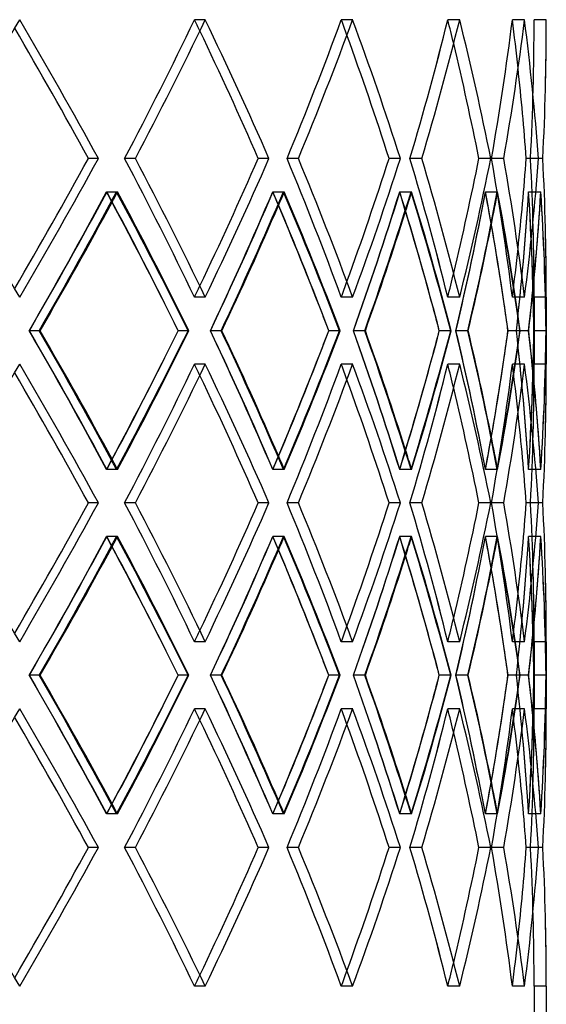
# Model space of a CAD drawing. Header units: millimetres. Extents: x -790 to 790, y -378 to 378.
# Tile 6 of 8: x 455 to 562, y -40 to 161. Entities that reach past the tile are written whole.
import ezdxf

# ---------------------------------------------------------------- set-up
doc = ezdxf.new("R2010")
doc.units = ezdxf.units.MM
doc.layers.add('HIDDEN', color=7, linetype='Continuous')
doc.layers.add('THICK', color=7, linetype='Continuous')

msp = doc.modelspace()

# ---------------------------------------------------------------- linework, layer by layer
at = {"layer": 'HIDDEN'}
for p, q in [((492.92, 160.64), (490.73, 160.64)), ((492.92, 160.64), (490.73, 160.64)), ((523, 160.64), (520.67, 160.64)), ((523, 160.64), (520.67, 160.64)), ((544.83, 160.64), (542.41, 160.64)), ((544.83, 160.64), (542.41, 160.64)), ((558.06, 160.64), (555.58, 160.64)), ((558.06, 160.64), (555.58, 160.64)), ((562.5, 160.64), (560, 160.64)), ((471.12, 132.37), (469.09, 132.37)), ((478.68, 132.37), (476.48, 132.37)), ((478.68, 132.37), (476.48, 132.37)), ((505.92, 132.37), (503.73, 132.37)), ((511.93, 132.37), (509.6, 132.37)), ((511.93, 132.37), (509.6, 132.37)), ((532.75, 132.37), (530.42, 132.37)), ((537.11, 132.37), (534.68, 132.37)), ((537.11, 132.37), (534.68, 132.37)), ((551.17, 132.37), (548.75, 132.37)), ((553.81, 132.37), (551.33, 132.37)), ((553.81, 132.37), (551.33, 132.37)), ((560.9, 132.37), (558.42, 132.37)), ((561.79, 132.37), (559.29, 132.37)), ((561.79, 132.37), (559.29, 132.37)), ((474.83, 125.51), (472.81, 125.51)), ((475.03, 125.51), (472.84, 125.51)), ((508.89, 125.51), (506.69, 125.51)), ((509.04, 125.51), (506.72, 125.51)), ((534.91, 125.51), (532.58, 125.51)), ((535.03, 125.51), (532.6, 125.51)), ((552.5, 125.51), (550.08, 125.51)), ((552.57, 125.51), (550.09, 125.51)), ((561.38, 125.51), (558.89, 125.51)), ((561.4, 125.51), (558.9, 125.51)), ((492.92, 104.09), (490.73, 104.09)), ((492.92, 104.09), (490.73, 104.09)), ((523, 104.09), (520.67, 104.09)), ((523, 104.09), (520.67, 104.09)), ((544.83, 104.09), (542.41, 104.09)), ((544.83, 104.09), (542.41, 104.09)), ((558.06, 104.09), (555.58, 104.09)), ((558.06, 104.09), (555.58, 104.09)), ((562.5, 104.09), (560, 104.09)), ((560, 104.09), (560, 90.38)), ((459.07, 97.23), (457.03, 97.23)), ((459.07, 97.23), (457.05, 97.23)), ((489.58, 97.23), (487.39, 97.23)), ((496.19, 97.23), (493.98, 97.23)), ((496.19, 97.23), (494, 97.23)), ((520.44, 97.23), (518.11, 97.23)), ((525.48, 97.23), (523.15, 97.23)), ((525.48, 97.23), (523.16, 97.23)), ((543.08, 97.23), (540.66, 97.23)), ((546.49, 97.23), (544.06, 97.23)), ((546.49, 97.23), (544.07, 97.23)), ((557.16, 97.23), (554.68, 97.23)), ((558.88, 97.23), (556.4, 97.23)), ((558.88, 97.23), (556.4, 97.23)), ((562.46, 97.23), (559.96, 97.23)), ((492.92, 90.38), (490.73, 90.38)), ((492.92, 90.38), (490.73, 90.38)), ((523, 90.38), (520.67, 90.38)), ((523, 90.38), (520.67, 90.38)), ((544.83, 90.38), (542.41, 90.38)), ((544.83, 90.38), (542.41, 90.38)), ((558.06, 90.38), (555.58, 90.38)), ((558.06, 90.38), (555.58, 90.38)), ((562.5, 90.38), (560, 90.38)), ((474.83, 68.96), (472.81, 68.96)), ((475.03, 68.96), (472.84, 68.96)), ((508.89, 68.96), (506.69, 68.96)), ((509.04, 68.96), (506.72, 68.96)), ((534.91, 68.96), (532.58, 68.96)), ((535.03, 68.96), (532.6, 68.96)), ((552.5, 68.96), (550.08, 68.96)), ((552.57, 68.96), (550.09, 68.96)), ((561.38, 68.96), (558.89, 68.96)), ((561.4, 68.96), (558.9, 68.96)), ((471.12, 62.1), (469.09, 62.1)), ((478.68, 62.1), (476.48, 62.1)), ((478.68, 62.1), (476.48, 62.1)), ((505.92, 62.1), (503.73, 62.1)), ((511.93, 62.1), (509.6, 62.1)), ((511.93, 62.1), (509.6, 62.1)), ((532.75, 62.1), (530.42, 62.1)), ((537.11, 62.1), (534.68, 62.1)), ((537.11, 62.1), (534.68, 62.1)), ((551.17, 62.1), (548.75, 62.1)), ((553.81, 62.1), (551.33, 62.1)), ((553.81, 62.1), (551.33, 62.1)), ((560.9, 62.1), (558.42, 62.1)), ((561.79, 62.1), (559.29, 62.1)), ((561.79, 62.1), (559.29, 62.1)), ((474.83, 55.24), (472.81, 55.24)), ((475.03, 55.24), (472.84, 55.24)), ((508.89, 55.24), (506.69, 55.24)), ((509.04, 55.24), (506.72, 55.24)), ((534.91, 55.24), (532.58, 55.24)), ((535.03, 55.24), (532.6, 55.24)), ((552.5, 55.24), (550.08, 55.24)), ((552.57, 55.24), (550.09, 55.24)), ((561.38, 55.24), (558.89, 55.24)), ((561.4, 55.24), (558.9, 55.24)), ((492.92, 33.82), (490.73, 33.82)), ((492.92, 33.82), (490.73, 33.82)), ((523, 33.82), (520.67, 33.82)), ((523, 33.82), (520.67, 33.82)), ((544.83, 33.82), (542.41, 33.82)), ((544.83, 33.82), (542.41, 33.82)), ((558.06, 33.82), (555.58, 33.82)), ((558.06, 33.82), (555.58, 33.82)), ((562.5, 33.82), (560, 33.82)), ((560, 33.82), (560, 20.11)), ((459.07, 26.97), (457.03, 26.97)), ((459.07, 26.97), (457.05, 26.97)), ((489.58, 26.97), (487.39, 26.97)), ((496.19, 26.97), (493.98, 26.97)), ((496.19, 26.97), (494, 26.97)), ((520.44, 26.97), (518.11, 26.97)), ((525.48, 26.97), (523.15, 26.97)), ((525.48, 26.97), (523.16, 26.97)), ((543.08, 26.97), (540.66, 26.97)), ((546.49, 26.97), (544.06, 26.97)), ((546.49, 26.97), (544.07, 26.97)), ((557.16, 26.97), (554.68, 26.97)), ((558.88, 26.97), (556.4, 26.97)), ((558.88, 26.97), (556.4, 26.97)), ((562.46, 26.97), (559.96, 26.97)), ((492.92, 20.11), (490.73, 20.11)), ((492.92, 20.11), (490.73, 20.11)), ((523, 20.11), (520.67, 20.11)), ((523, 20.11), (520.67, 20.11)), ((544.83, 20.11), (542.41, 20.11)), ((544.83, 20.11), (542.41, 20.11)), ((558.06, 20.11), (555.58, 20.11)), ((558.06, 20.11), (555.58, 20.11)), ((562.5, 20.11), (560, 20.11)), ((474.83, -1.31), (472.81, -1.31)), ((475.03, -1.31), (472.84, -1.31)), ((508.89, -1.31), (506.69, -1.31)), ((509.04, -1.31), (506.72, -1.31)), ((534.91, -1.31), (532.58, -1.31)), ((535.03, -1.31), (532.6, -1.31)), ((552.5, -1.31), (550.08, -1.31)), ((552.57, -1.31), (550.09, -1.31)), ((561.38, -1.31), (558.89, -1.31)), ((561.4, -1.31), (558.9, -1.31)), ((471.12, -8.17), (469.09, -8.17)), ((478.68, -8.17), (476.48, -8.17)), ((478.68, -8.17), (476.48, -8.17)), ((505.92, -8.17), (503.73, -8.17)), ((511.93, -8.17), (509.6, -8.17)), ((511.93, -8.17), (509.6, -8.17)), ((532.75, -8.17), (530.42, -8.17)), ((537.11, -8.17), (534.68, -8.17)), ((537.11, -8.17), (534.68, -8.17)), ((551.17, -8.17), (548.75, -8.17)), ((553.81, -8.17), (551.33, -8.17)), ((553.81, -8.17), (551.33, -8.17)), ((560.9, -8.17), (558.42, -8.17)), ((561.79, -8.17), (559.29, -8.17)), ((561.79, -8.17), (559.29, -8.17)), ((492.92, -36.44), (490.73, -36.44)), ((492.92, -36.44), (490.73, -36.44)), ((523, -36.44), (520.67, -36.44)), ((523, -36.44), (520.67, -36.44)), ((544.83, -36.44), (542.41, -36.44)), ((544.83, -36.44), (542.41, -36.44)), ((558.06, -36.44), (555.58, -36.44)), ((558.06, -36.44), (555.58, -36.44)), ((562.5, -36.44), (560, -36.44)), ((560, -36.44), (560, -43.8))]:
    msp.add_line(p, q, dxfattribs=at)
for centre, major_axis, ratio, start_param, end_param in [((0, 160.64), (-501.19, 501.19), 0.509525, -2.092328, -2.042035), ((0, 160.64), (-482.02, -482.02), 0.591398, 2.054349, 2.104867), ((0, 160.64), (482.02, 482.02), 0.591398, -1.087243, -1.036726), ((0, 160.64), (482.02, -482.02), 0.591398, 1.032665, 1.036726), ((0, 160.64), (-484.17, 484.17), 0.591398, -2.15516, -2.104867), ((0, 160.64), (-463.17, -463.17), 0.679599, 2.117181, 2.167699), ((0, 160.64), (463.17, 463.17), 0.679599, -1.024412, -0.973894), ((0, 160.64), (463.17, -463.17), 0.679599, 0.968256, 0.973894), ((0, 160.64), (-465.23, 465.23), 0.679599, -2.217992, -2.167699), ((0, 160.64), (-442.49, -442.49), 0.77568, 2.180013, 2.230531), ((0, 160.64), (442.49, 442.49), 0.77568, -0.96158, -0.911062), ((0, 160.64), (442.49, -442.49), 0.77568, 0.902368, 0.911062), ((0, 160.64), (-444.46, 444.46), 0.77568, -2.280824, -2.230531), ((0, 160.64), (-420.06, -420.06), 0.881619, 2.242845, 2.293363), ((0, 160.64), (420.06, 420.06), 0.881619, -0.898748, -0.84823), ((0, 160.64), (420.06, -420.06), 0.881619, 0.830557, 0.84823), ((0, 160.64), (-421.94, 421.94), 0.881619, -2.343656, -2.293363), ((0, 160.64), (0, -560), 1, 1.520278, 1.570796), ((0, 160.64), (0, 560), 1, -1.621314, -1.570796), ((0, 104.09), (-501.19, -501.19), 0.509525, 2.042035, 2.092328), ((0, 104.09), (-482.02, 482.02), 0.591398, -2.104867, -2.054349), ((0, 104.09), (482.02, -482.02), 0.591398, 1.036726, 1.087243), ((0, 104.09), (-484.17, -484.17), 0.591398, 2.104867, 2.15516), ((0, 104.09), (-463.17, 463.17), 0.679599, -2.167699, -2.117181), ((0, 104.09), (463.17, -463.17), 0.679599, 0.973894, 1.024412), ((0, 104.09), (-465.23, -465.23), 0.679599, 2.167699, 2.217992), ((0, 104.09), (-442.49, 442.49), 0.77568, -2.230531, -2.180013), ((0, 104.09), (442.49, -442.49), 0.77568, 0.911062, 0.96158), ((0, 104.09), (-444.46, -444.46), 0.77568, 2.230531, 2.280824), ((0, 104.09), (-420.06, 420.06), 0.881619, -2.293363, -2.242845), ((0, 104.09), (420.06, -420.06), 0.881619, 0.84823, 0.898748), ((0, 104.09), (-421.94, -421.94), 0.881619, 2.293363, 2.343656), ((0, 104.09), (0, -560), 1, 1.570796, 1.621314), ((0, 104.09), (0, 560), 1, -1.570796, -1.520278), ((0, 160.64), (-482.02, -482.02), 0.591398, 1.991389, 2.042088), ((0, 90.38), (498.96, 498.96), 0.509525, -1.087315, -1.036778), ((0, 160.64), (498.96, -498.96), 0.509525, 1.033402, 1.036778), ((0, 90.38), (-482.02, 482.02), 0.591398, -2.082901, -2.042088), ((0, 160.64), (-484.17, -484.17), 0.591398, 2.038673, 2.042367), ((0, 90.38), (-484.17, 484.17), 0.591398, -2.09268, -2.042367), ((0, 160.64), (-463.17, -463.17), 0.679599, 2.054221, 2.10492), ((0, 90.38), (482.02, 482.02), 0.591398, -1.024484, -0.973946), ((0, 160.64), (482.02, -482.02), 0.591398, 0.969344, 0.973946), ((0, 90.38), (-463.17, 463.17), 0.679599, -2.145733, -2.10492), ((0, 160.64), (-465.23, -465.23), 0.679599, 2.100283, 2.105199), ((0, 90.38), (-465.23, 465.23), 0.679599, -2.155511, -2.105199), ((0, 160.64), (-442.49, -442.49), 0.77568, 2.117053, 2.167751), ((0, 90.38), (463.17, 463.17), 0.679599, -0.961652, -0.911114), ((0, 160.64), (463.17, -463.17), 0.679599, 0.904387, 0.911114), ((0, 90.38), (-442.49, 442.49), 0.77568, -2.208565, -2.167751), ((0, 160.64), (-444.46, -444.46), 0.77568, 2.160996, 2.168031), ((0, 90.38), (-444.46, 444.46), 0.77568, -2.218343, -2.168031), ((0, 160.64), (-420.06, -420.06), 0.881619, 2.179885, 2.230583), ((0, 90.38), (442.49, 442.49), 0.77568, -0.89882, -0.848283), ((0, 160.64), (442.49, -442.49), 0.77568, 0.836728, 0.848283), ((0, 90.38), (-420.06, 420.06), 0.881619, -2.271396, -2.230583), ((0, 160.64), (-421.94, -421.94), 0.881619, 2.219012, 2.230863), ((0, 90.38), (-421.94, 421.94), 0.881619, -2.281175, -2.230863), ((0, 160.64), (0, -560), 1, 1.457318, 1.508017), ((0, 90.38), (420.06, 420.06), 0.881619, -0.835988, -0.785451), ((0, 160.64), (420.06, -420.06), 0.881619, 0.75013, 0.785451), ((0, 90.38), (0, 560), 1, -1.558554, -1.508017), ((0, 160.64), (0, -562.5), 1, 1.472675, 1.508296), ((0, 90.38), (0, 562.5), 1, -1.558609, -1.508296), ((0, 104.09), (420.06, 420.06), 0.881619, -0.84823, -0.830557), ((0, 104.09), (442.49, 442.49), 0.77568, -0.911062, -0.902368), ((0, 104.09), (463.17, 463.17), 0.679599, -0.973894, -0.968256), ((0, 104.09), (482.02, 482.02), 0.591398, -1.036726, -1.032665), ((0, 33.82), (-482.02, 482.02), 0.591398, -2.042088, -1.991389), ((0, 104.09), (498.96, -498.96), 0.509525, 1.036778, 1.087315), ((0, 104.09), (-484.17, -484.17), 0.591398, 2.042367, 2.09268), ((0, 33.82), (-463.17, 463.17), 0.679599, -2.10492, -2.054221), ((0, 104.09), (482.02, -482.02), 0.591398, 0.973946, 1.024484), ((0, 104.09), (-465.23, -465.23), 0.679599, 2.105199, 2.155511), ((0, 33.82), (-442.49, 442.49), 0.77568, -2.167751, -2.117053), ((0, 104.09), (463.17, -463.17), 0.679599, 0.911114, 0.961652), ((0, 104.09), (-444.46, -444.46), 0.77568, 2.168031, 2.218343), ((0, 33.82), (-420.06, 420.06), 0.881619, -2.230583, -2.179885), ((0, 104.09), (442.49, -442.49), 0.77568, 0.848283, 0.89882), ((0, 104.09), (-421.94, -421.94), 0.881619, 2.230863, 2.281175), ((0, 33.82), (0, 560), 1, -1.508017, -1.457318), ((0, 104.09), (420.06, -420.06), 0.881619, 0.785451, 0.835988), ((0, 104.09), (0, -560), 1, 1.508017, 1.558554), ((0, 104.09), (0, -562.5), 1, 1.508296, 1.558609), ((0, 90.38), (-501.19, 501.19), 0.509525, -2.092328, -2.042035), ((0, 104.09), (-482.02, -482.02), 0.591398, 2.042088, 2.082901), ((0, 90.38), (-482.02, -482.02), 0.591398, 2.054349, 2.104867), ((0, 90.38), (482.02, 482.02), 0.591398, -1.087243, -1.036726), ((0, 90.38), (482.02, -482.02), 0.591398, 1.032665, 1.036726), ((0, 90.38), (-484.17, 484.17), 0.591398, -2.15516, -2.104867), ((0, 104.09), (-463.17, -463.17), 0.679599, 2.10492, 2.145733), ((0, 90.38), (-463.17, -463.17), 0.679599, 2.117181, 2.167699), ((0, 90.38), (463.17, 463.17), 0.679599, -1.024412, -0.973894), ((0, 90.38), (463.17, -463.17), 0.679599, 0.968256, 0.973894), ((0, 90.38), (-465.23, 465.23), 0.679599, -2.217992, -2.167699), ((0, 104.09), (-442.49, -442.49), 0.77568, 2.167751, 2.208565), ((0, 90.38), (-442.49, -442.49), 0.77568, 2.180013, 2.230531), ((0, 90.38), (442.49, 442.49), 0.77568, -0.96158, -0.911062), ((0, 90.38), (442.49, -442.49), 0.77568, 0.902368, 0.911062), ((0, 90.38), (-444.46, 444.46), 0.77568, -2.280824, -2.230531), ((0, 104.09), (-420.06, -420.06), 0.881619, 2.230583, 2.271396), ((0, 90.38), (-420.06, -420.06), 0.881619, 2.242845, 2.293363), ((0, 90.38), (420.06, 420.06), 0.881619, -0.898748, -0.84823), ((0, 90.38), (420.06, -420.06), 0.881619, 0.830557, 0.84823), ((0, 90.38), (-421.94, 421.94), 0.881619, -2.343656, -2.293363), ((0, 90.38), (0, -560), 1, 1.520278, 1.570796), ((0, 90.38), (0, 560), 1, -1.621314, -1.570796), ((0, 33.82), (420.06, 420.06), 0.881619, -0.785451, -0.75013), ((0, 33.82), (0, 562.5), 1, -1.508296, -1.47268), ((0, 33.82), (442.49, 442.49), 0.77568, -0.848283, -0.836728), ((0, 33.82), (-421.94, 421.94), 0.881619, -2.230863, -2.219012), ((0, 33.82), (463.17, 463.17), 0.679599, -0.911114, -0.904387), ((0, 33.82), (-444.46, 444.46), 0.77568, -2.168031, -2.160996), ((0, 33.82), (498.96, 498.96), 0.509525, -1.036778, -1.033402), ((0, 33.82), (-484.17, 484.17), 0.591398, -2.042367, -2.038673), ((0, 33.82), (482.02, 482.02), 0.591398, -0.973946, -0.969344), ((0, 33.82), (-465.23, 465.23), 0.679599, -2.105199, -2.100283), ((0, 33.82), (-501.19, -501.19), 0.509525, 2.042035, 2.092328), ((0, 33.82), (-482.02, 482.02), 0.591398, -2.104867, -2.054349), ((0, 33.82), (482.02, -482.02), 0.591398, 1.036726, 1.087243), ((0, 33.82), (-484.17, -484.17), 0.591398, 2.104867, 2.15516), ((0, 33.82), (-463.17, 463.17), 0.679599, -2.167699, -2.117181), ((0, 33.82), (463.17, -463.17), 0.679599, 0.973894, 1.024412), ((0, 33.82), (-465.23, -465.23), 0.679599, 2.167699, 2.217992), ((0, 33.82), (-442.49, 442.49), 0.77568, -2.230531, -2.180013), ((0, 33.82), (442.49, -442.49), 0.77568, 0.911062, 0.96158), ((0, 33.82), (-444.46, -444.46), 0.77568, 2.230531, 2.280824), ((0, 33.82), (-420.06, 420.06), 0.881619, -2.293363, -2.242845), ((0, 33.82), (420.06, -420.06), 0.881619, 0.84823, 0.898748), ((0, 33.82), (-421.94, -421.94), 0.881619, 2.293363, 2.343656), ((0, 33.82), (0, -560), 1, 1.570796, 1.621314), ((0, 33.82), (0, 560), 1, -1.570796, -1.520278), ((0, 90.38), (-482.02, -482.02), 0.591398, 1.991389, 2.042088), ((0, 20.11), (498.96, 498.96), 0.509525, -1.087315, -1.036778), ((0, 90.38), (498.96, -498.96), 0.509525, 1.033402, 1.036778), ((0, 20.11), (-482.02, 482.02), 0.591398, -2.082901, -2.042088), ((0, 90.38), (-484.17, -484.17), 0.591398, 2.038673, 2.042367), ((0, 20.11), (-484.17, 484.17), 0.591398, -2.09268, -2.042367), ((0, 90.38), (-463.17, -463.17), 0.679599, 2.054221, 2.10492), ((0, 20.11), (482.02, 482.02), 0.591398, -1.024484, -0.973946), ((0, 90.38), (482.02, -482.02), 0.591398, 0.969344, 0.973946), ((0, 20.11), (-463.17, 463.17), 0.679599, -2.145733, -2.10492), ((0, 90.38), (-465.23, -465.23), 0.679599, 2.100283, 2.105199), ((0, 20.11), (-465.23, 465.23), 0.679599, -2.155511, -2.105199), ((0, 90.38), (-442.49, -442.49), 0.77568, 2.117053, 2.167751), ((0, 20.11), (463.17, 463.17), 0.679599, -0.961652, -0.911114), ((0, 90.38), (463.17, -463.17), 0.679599, 0.904387, 0.911114), ((0, 20.11), (-442.49, 442.49), 0.77568, -2.208565, -2.167751), ((0, 90.38), (-444.46, -444.46), 0.77568, 2.160996, 2.168031), ((0, 20.11), (-444.46, 444.46), 0.77568, -2.218343, -2.168031), ((0, 90.38), (-420.06, -420.06), 0.881619, 2.179885, 2.230583), ((0, 20.11), (442.49, 442.49), 0.77568, -0.89882, -0.848283), ((0, 90.38), (442.49, -442.49), 0.77568, 0.836728, 0.848283), ((0, 20.11), (-420.06, 420.06), 0.881619, -2.271396, -2.230583), ((0, 90.38), (-421.94, -421.94), 0.881619, 2.219012, 2.230863), ((0, 20.11), (-421.94, 421.94), 0.881619, -2.281175, -2.230863), ((0, 90.38), (0, -560), 1, 1.457318, 1.508017), ((0, 20.11), (420.06, 420.06), 0.881619, -0.835988, -0.785451), ((0, 90.38), (420.06, -420.06), 0.881619, 0.75013, 0.785451), ((0, 20.11), (0, 560), 1, -1.558554, -1.508017), ((0, 90.38), (0, -562.5), 1, 1.472675, 1.508296), ((0, 20.11), (0, 562.5), 1, -1.558609, -1.508296), ((0, 33.82), (420.06, 420.06), 0.881619, -0.84823, -0.830557), ((0, 33.82), (442.49, 442.49), 0.77568, -0.911062, -0.902368), ((0, 33.82), (463.17, 463.17), 0.679599, -0.973894, -0.968256), ((0, 33.82), (482.02, 482.02), 0.591398, -1.036726, -1.032665), ((0, -36.44), (-482.02, 482.02), 0.591398, -2.042088, -1.991389), ((0, 33.82), (498.96, -498.96), 0.509525, 1.036778, 1.087315), ((0, 33.82), (-484.17, -484.17), 0.591398, 2.042367, 2.09268), ((0, -36.44), (-463.17, 463.17), 0.679599, -2.10492, -2.054221), ((0, 33.82), (482.02, -482.02), 0.591398, 0.973946, 1.024484), ((0, 33.82), (-465.23, -465.23), 0.679599, 2.105199, 2.155511), ((0, -36.44), (-442.49, 442.49), 0.77568, -2.167751, -2.117053), ((0, 33.82), (463.17, -463.17), 0.679599, 0.911114, 0.961652), ((0, 33.82), (-444.46, -444.46), 0.77568, 2.168031, 2.218343), ((0, -36.44), (-420.06, 420.06), 0.881619, -2.230583, -2.179885), ((0, 33.82), (442.49, -442.49), 0.77568, 0.848283, 0.89882), ((0, 33.82), (-421.94, -421.94), 0.881619, 2.230863, 2.281175), ((0, -36.44), (0, 560), 1, -1.508017, -1.457318), ((0, 33.82), (420.06, -420.06), 0.881619, 0.785451, 0.835988), ((0, 33.82), (0, -560), 1, 1.508017, 1.558554), ((0, 33.82), (0, -562.5), 1, 1.508296, 1.558609), ((0, 20.11), (-501.19, 501.19), 0.509525, -2.092328, -2.042035), ((0, 33.82), (-482.02, -482.02), 0.591398, 2.042088, 2.082901), ((0, 20.11), (-482.02, -482.02), 0.591398, 2.054349, 2.104867), ((0, 20.11), (482.02, 482.02), 0.591398, -1.087243, -1.036726), ((0, 20.11), (482.02, -482.02), 0.591398, 1.032665, 1.036726), ((0, 20.11), (-484.17, 484.17), 0.591398, -2.15516, -2.104867), ((0, 33.82), (-463.17, -463.17), 0.679599, 2.10492, 2.145733), ((0, 20.11), (-463.17, -463.17), 0.679599, 2.117181, 2.167699), ((0, 20.11), (463.17, 463.17), 0.679599, -1.024412, -0.973894), ((0, 20.11), (463.17, -463.17), 0.679599, 0.968256, 0.973894), ((0, 20.11), (-465.23, 465.23), 0.679599, -2.217992, -2.167699), ((0, 33.82), (-442.49, -442.49), 0.77568, 2.167751, 2.208565), ((0, 20.11), (-442.49, -442.49), 0.77568, 2.180013, 2.230531), ((0, 20.11), (442.49, 442.49), 0.77568, -0.96158, -0.911062), ((0, 20.11), (442.49, -442.49), 0.77568, 0.902368, 0.911062), ((0, 20.11), (-444.46, 444.46), 0.77568, -2.280824, -2.230531), ((0, 33.82), (-420.06, -420.06), 0.881619, 2.230583, 2.271396), ((0, 20.11), (-420.06, -420.06), 0.881619, 2.242845, 2.293363), ((0, 20.11), (420.06, 420.06), 0.881619, -0.898748, -0.84823), ((0, 20.11), (420.06, -420.06), 0.881619, 0.830557, 0.84823), ((0, 20.11), (-421.94, 421.94), 0.881619, -2.343656, -2.293363), ((0, 20.11), (0, -560), 1, 1.520278, 1.570796), ((0, 20.11), (0, 560), 1, -1.621314, -1.570796), ((0, -36.44), (420.06, 420.06), 0.881619, -0.785451, -0.75013), ((0, -36.44), (0, 562.5), 1, -1.508296, -1.47268), ((0, -36.44), (442.49, 442.49), 0.77568, -0.848283, -0.836728), ((0, -36.44), (-421.94, 421.94), 0.881619, -2.230863, -2.219012), ((0, -36.44), (463.17, 463.17), 0.679599, -0.911114, -0.904387), ((0, -36.44), (-444.46, 444.46), 0.77568, -2.168031, -2.160996), ((0, -36.44), (498.96, 498.96), 0.509525, -1.036778, -1.033402), ((0, -36.44), (-484.17, 484.17), 0.591398, -2.042367, -2.038673), ((0, -36.44), (482.02, 482.02), 0.591398, -0.973946, -0.969344), ((0, -36.44), (-465.23, 465.23), 0.679599, -2.105199, -2.100283), ((0, -36.44), (-501.19, -501.19), 0.509525, 2.042035, 2.092328), ((0, -36.44), (-482.02, 482.02), 0.591398, -2.104867, -2.054349), ((0, -36.44), (482.02, -482.02), 0.591398, 1.036726, 1.087243), ((0, -36.44), (-484.17, -484.17), 0.591398, 2.104867, 2.15516), ((0, -36.44), (-463.17, 463.17), 0.679599, -2.167699, -2.117181), ((0, -36.44), (463.17, -463.17), 0.679599, 0.973894, 1.024412), ((0, -36.44), (-465.23, -465.23), 0.679599, 2.167699, 2.217992), ((0, -36.44), (-442.49, 442.49), 0.77568, -2.230531, -2.180013), ((0, -36.44), (442.49, -442.49), 0.77568, 0.911062, 0.96158), ((0, -36.44), (-444.46, -444.46), 0.77568, 2.230531, 2.280824), ((0, -36.44), (-420.06, 420.06), 0.881619, -2.293363, -2.242845), ((0, -36.44), (420.06, -420.06), 0.881619, 0.84823, 0.898748), ((0, -36.44), (-421.94, -421.94), 0.881619, 2.293363, 2.343656), ((0, -36.44), (0, -560), 1, 1.570796, 1.621314), ((0, -36.44), (0, 560), 1, -1.570796, -1.520278), ((0, -36.44), (420.06, 420.06), 0.881619, -0.84823, -0.830557), ((0, -36.44), (442.49, 442.49), 0.77568, -0.911062, -0.902368), ((0, -36.44), (463.17, 463.17), 0.679599, -0.973894, -0.968256), ((0, -36.44), (482.02, 482.02), 0.591398, -1.036726, -1.032665)]:
    msp.add_ellipse(centre, major_axis=major_axis, ratio=ratio, start_param=start_param, end_param=end_param, dxfattribs=at)
at = {"layer": 'THICK'}
for p, q in [((471.12, 132.37), (469.09, 132.37)), ((505.92, 132.37), (503.73, 132.37)), ((532.75, 132.37), (530.42, 132.37)), ((551.17, 132.37), (548.75, 132.37)), ((560.9, 132.37), (558.42, 132.37)), ((562.5, 104.09), (562.5, 90.38)), ((459.23, 97.23), (459.07, 97.23)), ((489.44, 97.23), (487.41, 97.23)), ((496.32, 97.23), (496.19, 97.23)), ((520.33, 97.23), (518.12, 97.23)), ((525.59, 97.23), (525.48, 97.23)), ((543.01, 97.23), (540.67, 97.23)), ((546.56, 97.23), (546.49, 97.23)), ((557.12, 97.23), (554.69, 97.23)), ((558.91, 97.23), (558.88, 97.23)), ((562.45, 97.23), (559.96, 97.23)), ((471.12, 62.1), (469.09, 62.1)), ((505.92, 62.1), (503.73, 62.1)), ((532.75, 62.1), (530.42, 62.1)), ((551.17, 62.1), (548.75, 62.1)), ((560.9, 62.1), (558.42, 62.1)), ((562.5, 33.82), (562.5, 20.11)), ((459.23, 26.97), (459.07, 26.97)), ((489.44, 26.97), (487.41, 26.97)), ((496.32, 26.97), (496.19, 26.97)), ((520.33, 26.97), (518.12, 26.97)), ((525.59, 26.97), (525.48, 26.97)), ((543.01, 26.97), (540.67, 26.97)), ((546.56, 26.97), (546.49, 26.97)), ((557.12, 26.97), (554.69, 26.97)), ((558.91, 26.97), (558.88, 26.97)), ((562.45, 26.97), (559.96, 26.97)), ((471.12, -8.17), (469.09, -8.17)), ((505.92, -8.17), (503.73, -8.17)), ((532.75, -8.17), (530.42, -8.17)), ((551.17, -8.17), (548.75, -8.17)), ((560.9, -8.17), (558.42, -8.17)), ((562.5, -36.44), (562.5, -48.8))]:
    msp.add_line(p, q, dxfattribs=at)
for centre, major_axis, ratio, start_param, end_param in [((0, 160.64), (501.19, 501.19), 0.509525, -1.149851, -1.099557), ((0, 160.64), (501.19, -501.19), 0.509525, 1.049264, 1.099557), ((0, 160.64), (484.17, 484.17), 0.591398, -1.087019, -1.036726), ((0, 160.64), (484.17, -484.17), 0.591398, 0.986432, 1.036726), ((0, 160.64), (465.23, 465.23), 0.679599, -1.024187, -0.973894), ((0, 160.64), (465.23, -465.23), 0.679599, 0.923601, 0.973894), ((0, 160.64), (444.46, 444.46), 0.77568, -0.961355, -0.911062), ((0, 160.64), (444.46, -444.46), 0.77568, 0.860769, 0.911062), ((0, 160.64), (421.94, 421.94), 0.881619, -0.898523, -0.84823), ((0, 160.64), (421.94, -421.94), 0.881619, 0.797937, 0.84823), ((0, 160.64), (0, 562.5), 1, -1.62109, -1.570796), ((0, 160.64), (0, -562.5), 1, 1.54565, 1.570796), ((0, 160.64), (498.96, -498.96), 0.509525, 1.04904, 1.096485), ((0, 160.64), (482.02, -482.02), 0.591398, 0.986208, 1.032665), ((0, 160.64), (463.17, -463.17), 0.679599, 0.923376, 0.968256), ((0, 160.64), (442.49, -442.49), 0.77568, 0.860544, 0.902368), ((0, 160.64), (420.06, -420.06), 0.881619, 0.797712, 0.830557), ((0, 104.09), (501.19, -501.19), 0.509525, 1.099557, 1.149851), ((0, 104.09), (498.96, 498.96), 0.509525, -1.096485, -1.04904), ((0, 104.09), (501.19, 501.19), 0.509525, -1.099557, -1.049264), ((0, 104.09), (484.17, -484.17), 0.591398, 1.036726, 1.087019), ((0, 104.09), (482.02, 482.02), 0.591398, -1.032665, -0.986208), ((0, 104.09), (484.17, 484.17), 0.591398, -1.036726, -0.986432), ((0, 104.09), (465.23, -465.23), 0.679599, 0.973894, 1.024187), ((0, 104.09), (463.17, 463.17), 0.679599, -0.968256, -0.923376), ((0, 104.09), (465.23, 465.23), 0.679599, -0.973894, -0.923601), ((0, 104.09), (444.46, -444.46), 0.77568, 0.911062, 0.961355), ((0, 104.09), (442.49, 442.49), 0.77568, -0.902368, -0.860544), ((0, 104.09), (444.46, 444.46), 0.77568, -0.911062, -0.860769), ((0, 104.09), (421.94, -421.94), 0.881619, 0.84823, 0.898523), ((0, 104.09), (420.06, 420.06), 0.881619, -0.830557, -0.797712), ((0, 104.09), (421.94, 421.94), 0.881619, -0.84823, -0.797937), ((0, 104.09), (0, -562.5), 1, 1.570796, 1.62109), ((0, 90.38), (501.19, 501.19), 0.509525, -1.08737, -1.037057), ((0, 160.64), (501.19, -501.19), 0.509525, 0.986586, 1.037057), ((0, 90.38), (484.17, 484.17), 0.591398, -1.024538, -0.974226), ((0, 160.64), (484.17, -484.17), 0.591398, 0.923754, 0.974226), ((0, 90.38), (465.23, 465.23), 0.679599, -0.961706, -0.911394), ((0, 160.64), (465.23, -465.23), 0.679599, 0.860922, 0.911394), ((0, 90.38), (444.46, 444.46), 0.77568, -0.898874, -0.848562), ((0, 160.64), (444.46, -444.46), 0.77568, 0.79809, 0.848562), ((0, 90.38), (421.94, 421.94), 0.881619, -0.836042, -0.78573), ((0, 160.64), (421.94, -421.94), 0.881619, 0.735259, 0.78573), ((0, 160.64), (-484.17, -484.17), 0.591398, 1.991896, 2.038673), ((0, 160.64), (498.96, -498.96), 0.509525, 0.98608, 1.033402), ((0, 160.64), (-465.23, -465.23), 0.679599, 2.054728, 2.100283), ((0, 160.64), (482.02, -482.02), 0.591398, 0.923248, 0.969344), ((0, 160.64), (-444.46, -444.46), 0.77568, 2.117559, 2.160996), ((0, 160.64), (463.17, -463.17), 0.679599, 0.860416, 0.904387), ((0, 160.64), (-421.94, -421.94), 0.881619, 2.180391, 2.219012), ((0, 160.64), (442.49, -442.49), 0.77568, 0.797584, 0.836728), ((0, 104.09), (0, 562.5), 1, -1.570796, -1.54565), ((0, 160.64), (0, -562.5), 1, 1.457825, 1.472675), ((0, 160.64), (420.06, -420.06), 0.881619, 0.734752, 0.75013), ((0, 90.38), (-482.02, 482.02), 0.591398, -2.092625, -2.082901), ((0, 90.38), (-463.17, 463.17), 0.679599, -2.155457, -2.145733), ((0, 90.38), (-442.49, 442.49), 0.77568, -2.218289, -2.208565), ((0, 90.38), (-420.06, 420.06), 0.881619, -2.281121, -2.271396), ((0, 104.09), (501.19, -501.19), 0.509525, 1.037057, 1.08737), ((0, 33.82), (-484.17, 484.17), 0.591398, -2.038673, -1.991896), ((0, 33.82), (498.96, 498.96), 0.509525, -1.033402, -0.98608), ((0, 33.82), (501.19, 501.19), 0.509525, -1.037057, -0.986586), ((0, 104.09), (-482.02, -482.02), 0.591398, 2.082901, 2.092625), ((0, 104.09), (484.17, -484.17), 0.591398, 0.974226, 1.024538), ((0, 33.82), (-465.23, 465.23), 0.679599, -2.100283, -2.054728), ((0, 33.82), (482.02, 482.02), 0.591398, -0.969344, -0.923248), ((0, 33.82), (484.17, 484.17), 0.591398, -0.974226, -0.923754), ((0, 104.09), (-463.17, -463.17), 0.679599, 2.145733, 2.155457), ((0, 104.09), (465.23, -465.23), 0.679599, 0.911394, 0.961706), ((0, 33.82), (-444.46, 444.46), 0.77568, -2.160996, -2.117559), ((0, 33.82), (463.17, 463.17), 0.679599, -0.904387, -0.860416), ((0, 33.82), (465.23, 465.23), 0.679599, -0.911394, -0.860922), ((0, 104.09), (-442.49, -442.49), 0.77568, 2.208565, 2.218289), ((0, 104.09), (444.46, -444.46), 0.77568, 0.848562, 0.898874), ((0, 33.82), (-421.94, 421.94), 0.881619, -2.219012, -2.180391), ((0, 33.82), (442.49, 442.49), 0.77568, -0.836728, -0.797584), ((0, 33.82), (444.46, 444.46), 0.77568, -0.848562, -0.79809), ((0, 104.09), (-420.06, -420.06), 0.881619, 2.271396, 2.281121), ((0, 104.09), (421.94, -421.94), 0.881619, 0.78573, 0.836042), ((0, 33.82), (0, 562.5), 1, -1.47268, -1.457825), ((0, 33.82), (420.06, 420.06), 0.881619, -0.75013, -0.734752), ((0, 33.82), (421.94, 421.94), 0.881619, -0.78573, -0.735259), ((0, 90.38), (501.19, 501.19), 0.509525, -1.149851, -1.099557), ((0, 90.38), (501.19, -501.19), 0.509525, 1.049264, 1.099557), ((0, 90.38), (484.17, 484.17), 0.591398, -1.087019, -1.036726), ((0, 90.38), (484.17, -484.17), 0.591398, 0.986432, 1.036726), ((0, 90.38), (465.23, 465.23), 0.679599, -1.024187, -0.973894), ((0, 90.38), (465.23, -465.23), 0.679599, 0.923601, 0.973894), ((0, 90.38), (444.46, 444.46), 0.77568, -0.961355, -0.911062), ((0, 90.38), (444.46, -444.46), 0.77568, 0.860769, 0.911062), ((0, 90.38), (421.94, 421.94), 0.881619, -0.898523, -0.84823), ((0, 90.38), (421.94, -421.94), 0.881619, 0.797937, 0.84823), ((0, 90.38), (0, 562.5), 1, -1.62109, -1.570796), ((0, 90.38), (0, -562.5), 1, 1.54565, 1.570796), ((0, 90.38), (498.96, -498.96), 0.509525, 1.04904, 1.096485), ((0, 90.38), (482.02, -482.02), 0.591398, 0.986208, 1.032665), ((0, 90.38), (463.17, -463.17), 0.679599, 0.923376, 0.968256), ((0, 90.38), (442.49, -442.49), 0.77568, 0.860544, 0.902368), ((0, 90.38), (420.06, -420.06), 0.881619, 0.797712, 0.830557), ((0, 33.82), (501.19, -501.19), 0.509525, 1.099557, 1.149851), ((0, 33.82), (498.96, 498.96), 0.509525, -1.096485, -1.04904), ((0, 33.82), (501.19, 501.19), 0.509525, -1.099557, -1.049264), ((0, 33.82), (484.17, -484.17), 0.591398, 1.036726, 1.087019), ((0, 33.82), (482.02, 482.02), 0.591398, -1.032665, -0.986208), ((0, 33.82), (484.17, 484.17), 0.591398, -1.036726, -0.986432), ((0, 33.82), (465.23, -465.23), 0.679599, 0.973894, 1.024187), ((0, 33.82), (463.17, 463.17), 0.679599, -0.968256, -0.923376), ((0, 33.82), (465.23, 465.23), 0.679599, -0.973894, -0.923601), ((0, 33.82), (444.46, -444.46), 0.77568, 0.911062, 0.961355), ((0, 33.82), (442.49, 442.49), 0.77568, -0.902368, -0.860544), ((0, 33.82), (444.46, 444.46), 0.77568, -0.911062, -0.860769), ((0, 33.82), (421.94, -421.94), 0.881619, 0.84823, 0.898523), ((0, 33.82), (420.06, 420.06), 0.881619, -0.830557, -0.797712), ((0, 33.82), (421.94, 421.94), 0.881619, -0.84823, -0.797937), ((0, 33.82), (0, -562.5), 1, 1.570796, 1.62109), ((0, 20.11), (501.19, 501.19), 0.509525, -1.08737, -1.037057), ((0, 90.38), (501.19, -501.19), 0.509525, 0.986586, 1.037057), ((0, 20.11), (484.17, 484.17), 0.591398, -1.024538, -0.974226), ((0, 90.38), (484.17, -484.17), 0.591398, 0.923754, 0.974226), ((0, 20.11), (465.23, 465.23), 0.679599, -0.961706, -0.911394), ((0, 90.38), (465.23, -465.23), 0.679599, 0.860922, 0.911394), ((0, 20.11), (444.46, 444.46), 0.77568, -0.898874, -0.848562), ((0, 90.38), (444.46, -444.46), 0.77568, 0.79809, 0.848562), ((0, 20.11), (421.94, 421.94), 0.881619, -0.836042, -0.78573), ((0, 90.38), (421.94, -421.94), 0.881619, 0.735259, 0.78573), ((0, 90.38), (-484.17, -484.17), 0.591398, 1.991896, 2.038673), ((0, 90.38), (498.96, -498.96), 0.509525, 0.98608, 1.033402), ((0, 90.38), (-465.23, -465.23), 0.679599, 2.054728, 2.100283), ((0, 90.38), (482.02, -482.02), 0.591398, 0.923248, 0.969344), ((0, 90.38), (-444.46, -444.46), 0.77568, 2.117559, 2.160996), ((0, 90.38), (463.17, -463.17), 0.679599, 0.860416, 0.904387), ((0, 90.38), (-421.94, -421.94), 0.881619, 2.180391, 2.219012), ((0, 90.38), (442.49, -442.49), 0.77568, 0.797584, 0.836728), ((0, 33.82), (0, 562.5), 1, -1.570796, -1.54565), ((0, 90.38), (0, -562.5), 1, 1.457825, 1.472675), ((0, 90.38), (420.06, -420.06), 0.881619, 0.734752, 0.75013), ((0, 20.11), (-482.02, 482.02), 0.591398, -2.092625, -2.082901), ((0, 20.11), (-463.17, 463.17), 0.679599, -2.155457, -2.145733), ((0, 20.11), (-442.49, 442.49), 0.77568, -2.218289, -2.208565), ((0, 20.11), (-420.06, 420.06), 0.881619, -2.281121, -2.271396), ((0, 33.82), (501.19, -501.19), 0.509525, 1.037057, 1.08737), ((0, -36.44), (-484.17, 484.17), 0.591398, -2.038673, -1.991896), ((0, -36.44), (498.96, 498.96), 0.509525, -1.033402, -0.98608), ((0, -36.44), (501.19, 501.19), 0.509525, -1.037057, -0.986586), ((0, 33.82), (-482.02, -482.02), 0.591398, 2.082901, 2.092625), ((0, 33.82), (484.17, -484.17), 0.591398, 0.974226, 1.024538), ((0, -36.44), (-465.23, 465.23), 0.679599, -2.100283, -2.054728), ((0, -36.44), (482.02, 482.02), 0.591398, -0.969344, -0.923248), ((0, -36.44), (484.17, 484.17), 0.591398, -0.974226, -0.923754), ((0, 33.82), (-463.17, -463.17), 0.679599, 2.145733, 2.155457), ((0, 33.82), (465.23, -465.23), 0.679599, 0.911394, 0.961706), ((0, -36.44), (-444.46, 444.46), 0.77568, -2.160996, -2.117559), ((0, -36.44), (463.17, 463.17), 0.679599, -0.904387, -0.860416), ((0, -36.44), (465.23, 465.23), 0.679599, -0.911394, -0.860922), ((0, 33.82), (-442.49, -442.49), 0.77568, 2.208565, 2.218289), ((0, 33.82), (444.46, -444.46), 0.77568, 0.848562, 0.898874), ((0, -36.44), (-421.94, 421.94), 0.881619, -2.219012, -2.180391), ((0, -36.44), (442.49, 442.49), 0.77568, -0.836728, -0.797584), ((0, -36.44), (444.46, 444.46), 0.77568, -0.848562, -0.79809), ((0, 33.82), (-420.06, -420.06), 0.881619, 2.271396, 2.281121), ((0, 33.82), (421.94, -421.94), 0.881619, 0.78573, 0.836042), ((0, -36.44), (0, 562.5), 1, -1.47268, -1.457825), ((0, -36.44), (420.06, 420.06), 0.881619, -0.75013, -0.734752), ((0, -36.44), (421.94, 421.94), 0.881619, -0.78573, -0.735259), ((0, 20.11), (501.19, 501.19), 0.509525, -1.149851, -1.099557), ((0, 20.11), (501.19, -501.19), 0.509525, 1.049264, 1.099557), ((0, 20.11), (484.17, 484.17), 0.591398, -1.087019, -1.036726), ((0, 20.11), (484.17, -484.17), 0.591398, 0.986432, 1.036726), ((0, 20.11), (465.23, 465.23), 0.679599, -1.024187, -0.973894), ((0, 20.11), (465.23, -465.23), 0.679599, 0.923601, 0.973894), ((0, 20.11), (444.46, 444.46), 0.77568, -0.961355, -0.911062), ((0, 20.11), (444.46, -444.46), 0.77568, 0.860769, 0.911062), ((0, 20.11), (421.94, 421.94), 0.881619, -0.898523, -0.84823), ((0, 20.11), (421.94, -421.94), 0.881619, 0.797937, 0.84823), ((0, 20.11), (0, 562.5), 1, -1.62109, -1.570796), ((0, 20.11), (0, -562.5), 1, 1.54565, 1.570796), ((0, 20.11), (498.96, -498.96), 0.509525, 1.04904, 1.096485), ((0, 20.11), (482.02, -482.02), 0.591398, 0.986208, 1.032665), ((0, 20.11), (463.17, -463.17), 0.679599, 0.923376, 0.968256), ((0, 20.11), (442.49, -442.49), 0.77568, 0.860544, 0.902368), ((0, 20.11), (420.06, -420.06), 0.881619, 0.797712, 0.830557), ((0, -36.44), (501.19, -501.19), 0.509525, 1.099557, 1.149851), ((0, -36.44), (498.96, 498.96), 0.509525, -1.096485, -1.04904), ((0, -36.44), (501.19, 501.19), 0.509525, -1.099557, -1.049264), ((0, -36.44), (484.17, -484.17), 0.591398, 1.036726, 1.087019), ((0, -36.44), (482.02, 482.02), 0.591398, -1.032665, -0.986208), ((0, -36.44), (484.17, 484.17), 0.591398, -1.036726, -0.986432), ((0, -36.44), (465.23, -465.23), 0.679599, 0.973894, 1.024187), ((0, -36.44), (463.17, 463.17), 0.679599, -0.968256, -0.923376), ((0, -36.44), (465.23, 465.23), 0.679599, -0.973894, -0.923601), ((0, -36.44), (444.46, -444.46), 0.77568, 0.911062, 0.961355), ((0, -36.44), (442.49, 442.49), 0.77568, -0.902368, -0.860544), ((0, -36.44), (444.46, 444.46), 0.77568, -0.911062, -0.860769), ((0, -36.44), (421.94, -421.94), 0.881619, 0.84823, 0.898523), ((0, -36.44), (420.06, 420.06), 0.881619, -0.830557, -0.797712), ((0, -36.44), (421.94, 421.94), 0.881619, -0.84823, -0.797937), ((0, -36.44), (0, -562.5), 1, 1.570796, 1.62109), ((0, -36.44), (0, 562.5), 1, -1.570796, -1.54565)]:
    msp.add_ellipse(centre, major_axis=major_axis, ratio=ratio, start_param=start_param, end_param=end_param, dxfattribs=at)

doc.saveas('drawing.dxf')
